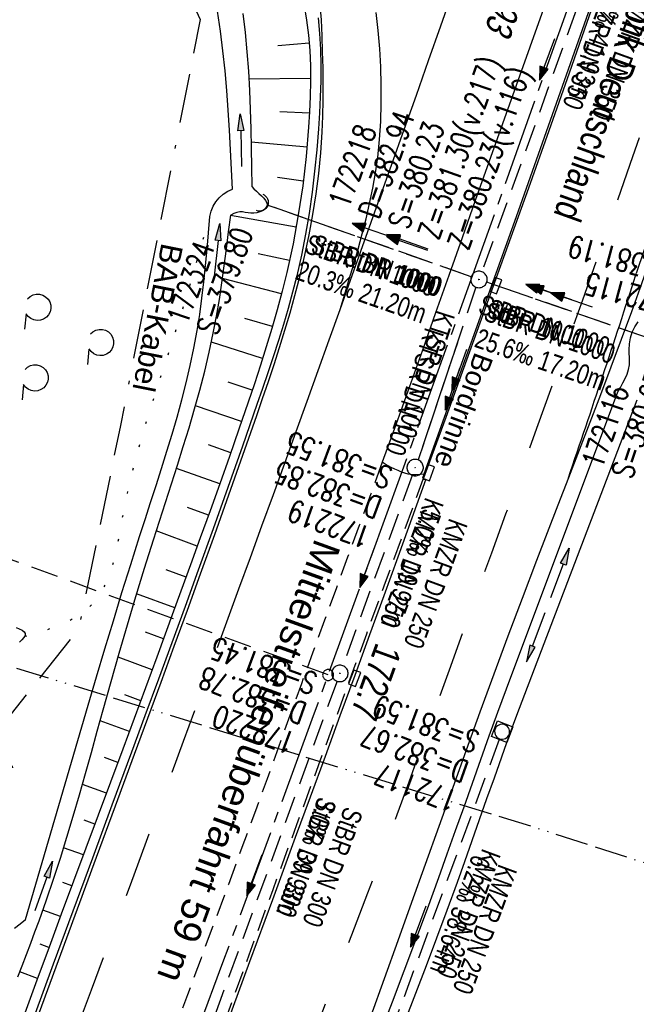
# Model space of a CAD drawing. Extents: x 508935 to 509681, y 453001 to 454023.
# Tile 22 of 36: x 509332 to 509388, y 453497 to 453587. Entities that reach past the tile are written whole.
import ezdxf

# ---------------------------------------------------------------- set-up
doc = ezdxf.new("R2010")
doc.units = 0
doc.header["$LTSCALE"] = 10
doc.header["$MEASUREMENT"] = 0
for name, pattern in [('ACAD_ISO13W100', [36, 12, -3, 12, -3, 0, -3, 0, -3]), ('ACAD_ISO16W100', [73, 15, -6.5, 15, -6.5, 15, -7, 1, -7]), ('ACHSE', [5.5, 4, -0.5, 0.5, -0.5]), ('AUSGEZOGEN', [0]), ('LT00', [0]), ('LT02', [0.4, 0.2, -0.2]), ('LT03', [0.5, 0.3, -0.2]), ('LT07', [0.22, 0.02, -0.2]), ('LT11', [0.3, 0.2, -0.1]), ('LT12', [0.4, 0.3, -0.1]), ('LT17', [0.15, 0.1, -0.05]), ('STRICHLINIE2', [0.375, 0.25, -0.125])]:
    doc.linetypes.add(name, pattern=pattern)
doc.layers.get('0').update_dxf_attribs({"linetype": 'LT00'})
for name, color, linetype in [('--EK_FBR', 1, 'LT00'), ('--EK_Halt-Pfeil', 4, 'LT00'), ('--EK_Haltung', 7, 'STRICHLINIE2'), ('--EK_Haltung-Text', 140, 'LT00'), ('--EK_Schacht-Text', 5, 'LT00'), ('--EK_ST-93-1', 30, 'LT17'), ('--EL_Halt-Pfeil', 4, 'LT00'), ('--EL_Haltung', 182, 'STRICHLINIE2'), ('--EL_Haltung-Text', 182, 'LT00'), ('-AX-093', 35, 'ACHSE'), ('-ST-93-1', 250, 'LT00'), ('BAB-KABEL', 220, 'ACAD_ISO16W100'), ('BAB-KABEL_TEXT', 221, 'Continuous'), ('BRD', 255, 'Continuous'), ('DFK_BES-WEGE', 255, 'LT00'), ('DL', 182, 'LT12'), ('DL_PFEIL', 201, 'LT00'), ('DL_TEXT', 182, 'LT00'), ('GASLTG', 250, 'ACAD_ISO13W100'), ('GEHOELZ_SYMB', 252, 'Continuous'), ('MITTELSTREIFEN-Ü_LINIE', 250, 'LT11'), ('MITTELSTREIFEN-Ü_TEXT', 11, 'LT03'), ('PFEIL', 140, 'AUSGEZOGEN'), ('RINNE_TEXT', 11, 'Continuous'), ('V118_AFBR_BAB', 250, 'LT00'), ('V118_BOESCH', 250, 'LT00'), ('V118_BOSCHUNG', 250, 'LT00'), ('V118_GEHOELZ', 250, 'LT07'), ('V118_GRABEN', 250, 'LT00'), ('V118_H_BORD', 8, 'LT00'), ('V118_KA_MULD', 182, 'LT00'), ('V118_KA_PRUF', 182, 'LT00'), ('V118_LD_MARK', 250, 'LT00'), ('V118_LG_MARK', 250, 'LT02'), ('V118_PARK_MS', 1, 'LT00'), ('V118_SINKK', 182, 'LT00'), ('V118_UK_DURCH', 182, 'LT00')]:
    doc.layers.add(name, color=color, linetype=linetype)
doc.styles.add('Arial', font='ARIAL.TTF')
doc.styles.add('Beschrift', font='ARIAL.TTF')
doc.styles.add('Haltungsbeschriftung', font='ARIAL.TTF', dxfattribs={"width": 0.75})
doc.styles.add('schachtbeschriftung', font='romans.shx', dxfattribs={"width": 0.75, "height": 2})
doc.styles.get("Standard").update_dxf_attribs({"font": 'ARIAL.TTF'})

# ---------------------------------------------------------------- blocks, each defined once
blk = doc.blocks.new('Pfreil3')
at = {"layer": 'PFEIL'}
blk.add_hatch(color=256, dxfattribs=at).paths.add_polyline_path([(-1.549, 0.273), (-1.549, -0.273), (0, 0)])
for p, q in [((-1.549, 0), (-4.831, 0)), ((-1.549, -0.273), (-1.549, 0.273)), ((-1.549, 0.273), (0, 0)), ((0, 0), (-1.549, -0.273))]:
    blk.add_line(p, q, dxfattribs=at)
blk = doc.blocks.new('GEHOELZ_SYMB')
at = {"layer": 'GEHOELZ_SYMB'}
blk.add_line((0, 0), (1.4, 0), dxfattribs=at)
blk.add_lwpolyline([(-1.388, 0.017), (-1.612, 0.221), (-1.778, 0.474), (-1.876, 0.761), (-1.898, 1.063), (-1.844, 1.361), (-1.718, 1.636), (-1.526, 1.87), (-1.282, 2.05), (-1, 2.162), (-0.7, 2.2), (-0.4, 2.162), (-0.118, 2.05), (0.126, 1.87), (0.318, 1.636), (0.444, 1.361), (0.498, 1.063), (0.476, 0.761), (0.378, 0.474), (0.212, 0.221), (-0.012, 0.017)], dxfattribs=at)
blk = doc.blocks.new('SYMB0652')
at = {"color": 0, "linetype": 'ByBlock'}
blk.add_lwpolyline([(-0.15, -0.075), (0.15, -0.075), (0.15, 0.075), (-0.15, 0.075), (-0.15, -0.075)], dxfattribs=at)
blk = doc.blocks.new('SYMB0003')
at = {"color": 0, "linetype": 'ByBlock'}
for p, q in [((-0.015712, 0), (0.010166, 0.012015)), ((0, -0.021257), (-0.015712, 0)), ((0.010166, 0.012015), (0, -0.021257))]:
    blk.add_line(p, q, dxfattribs=at)
for points in [[(-0.031395, 0.499013), (-0.093691, 0.491144), (-0.154509, 0.475528), (-0.21289, 0.452414), (-0.267913, 0.422164), (-0.318712, 0.385257), (-0.364484, 0.342274), (-0.404509, 0.293893), (-0.438154, 0.240877), (-0.464888, 0.184062), (-0.484292, 0.124345), (-0.496058, 0.062667), (-0.5, 0)], [(-0.5, 0), (-0.496058, -0.062667), (-0.484292, -0.124345), (-0.464888, -0.184062), (-0.438154, -0.240877), (-0.404509, -0.293893), (-0.364485, -0.342274), (-0.318712, -0.385257), (-0.267914, -0.422164), (-0.21289, -0.452414), (-0.154509, -0.475529), (-0.093691, -0.491144), (-0.031395, -0.499014), (0.031395, -0.499014)], [(0.5, 0), (0.496057, 0.062667), (0.484292, 0.124345), (0.464888, 0.184062), (0.438153, 0.240877), (0.404509, 0.293893), (0.364484, 0.342274), (0.318712, 0.385257), (0.267913, 0.422164), (0.21289, 0.452414), (0.154509, 0.475528), (0.093691, 0.491144), (0.031395, 0.499013), (-0.031395, 0.499013)], [(0.031395, -0.499014), (0.093691, -0.491144), (0.154509, -0.475529), (0.21289, -0.452414), (0.267914, -0.422164), (0.318712, -0.385257), (0.364485, -0.342274), (0.404509, -0.293893), (0.438154, -0.240877), (0.464889, -0.184062), (0.484292, -0.124345), (0.496058, -0.062667), (0.5, 0)]]:
    blk.add_lwpolyline(points, dxfattribs=at)
blk = doc.blocks.new('SYMB1107')
at = {"color": 0, "linetype": 'ByBlock'}
for points in [[(-0.2, 0), (-0.196157, 0.039018), (-0.184776, 0.076537), (-0.166294, 0.111114), (-0.141421, 0.141421), (-0.111114, 0.166294), (-0.076537, 0.184776), (-0.039018, 0.196157), (0, 0.2)], [(0, 0.2), (0.039018, 0.196157), (0.076537, 0.184776), (0.111114, 0.166294), (0.141421, 0.141421), (0.166294, 0.111114), (0.184776, 0.076537), (0.196157, 0.039018), (0.2, 0)]]:
    blk.add_lwpolyline(points, dxfattribs=at)
blk = doc.blocks.new('SYMB1210')
at = {"color": 0, "linetype": 'ByBlock'}
blk.add_line((0.018815, -0.179014), (0.055623, -0.17119), dxfattribs=at)
for points in [[(-0.2, -0.2), (-0.2, 0.2), (0.2, 0.2), (0.2, -0.2), (-0.2, -0.2)], [(0.018815, 0.179014), (-0.018815, 0.179014), (-0.055623, 0.17119), (-0.09, 0.155885), (-0.120444, 0.133766), (-0.145623, 0.105801), (-0.164438, 0.073213), (-0.176067, 0.037424), (-0.18, 0)], [(-0.18, 0), (-0.176067, -0.037424), (-0.164438, -0.073213), (-0.145623, -0.105801), (-0.120444, -0.133766), (-0.09, -0.155885), (-0.055623, -0.17119), (-0.018815, -0.179014), (0.018815, -0.179014)], [(0.18, 0), (0.176067, 0.037424), (0.164438, 0.073213), (0.145623, 0.105801), (0.120444, 0.133766), (0.09, 0.155885), (0.055623, 0.17119), (0.018815, 0.179014)], [(0.055623, -0.17119), (0.09, -0.155885), (0.120444, -0.133766), (0.145623, -0.105801), (0.164438, -0.073213), (0.176067, -0.037424), (0.18, 0)]]:
    blk.add_lwpolyline(points, dxfattribs=at)
blk = doc.blocks.new('SYMB0070')
at = {"color": 0, "linetype": 'ByBlock'}
for p, q in [((-0.5, 0), (0.2, 0)), ((0.5, 0), (0.2, 0.1)), ((0.2, 0.1), (0.2, 0)), ((0.468, 0), (0.21, 0.086)), ((0.21, 0.086), (0.21, -0.086)), ((0.21, -0.086), (0.468, 0)), ((0.22, -0.072), (0.437, 0)), ((0.23, -0.058), (0.405, 0)), ((0.24, -0.045), (0.374, 0)), ((0.342, 0), (0.25, 0.031)), ((0.25, 0.031), (0.25, -0.031)), ((0.25, -0.031), (0.342, 0)), ((0.26, -0.017), (0.31, 0)), ((0.27, -0.003), (0.279, 0))]:
    blk.add_line(p, q, dxfattribs=at)
for points in [[(0.2, 0), (0.2, -0.1), (0.5, 0)], [(0.437, 0), (0.22, 0.072), (0.22, -0.072)], [(0.405, 0), (0.23, 0.058), (0.23, -0.058)], [(0.374, 0), (0.24, 0.045), (0.24, -0.045)], [(0.31, 0), (0.26, 0.017), (0.26, -0.017)], [(0.279, 0), (0.27, 0.003), (0.27, -0.003)]]:
    blk.add_lwpolyline(points, dxfattribs=at)
blk = doc.blocks.new('SYMB2')
at = {"color": 0, "linetype": 'ByBlock', "flags": 128}
for points in [[(-0.031395, 0.499013), (-0.093691, 0.491144), (-0.154509, 0.475528), (-0.21289, 0.452414), (-0.267913, 0.422164), (-0.318712, 0.385257), (-0.364484, 0.342274), (-0.404509, 0.293893), (-0.438154, 0.240877), (-0.464888, 0.184062), (-0.484292, 0.124345), (-0.496058, 0.062667), (-0.5, 0)], [(-0.5, 0), (-0.496058, -0.062667), (-0.484292, -0.124345), (-0.464888, -0.184062), (-0.438154, -0.240877), (-0.404509, -0.293893), (-0.364485, -0.342274), (-0.318712, -0.385257), (-0.267914, -0.422164), (-0.21289, -0.452414), (-0.154509, -0.475529), (-0.093691, -0.491144), (-0.031395, -0.499014), (0.031395, -0.499014)], [(0.5, 0), (0.496057, 0.062667), (0.484292, 0.124345), (0.464888, 0.184062), (0.438153, 0.240877), (0.404509, 0.293893), (0.364484, 0.342274), (0.318712, 0.385257), (0.267913, 0.422164), (0.21289, 0.452414), (0.154509, 0.475528), (0.093691, 0.491144), (0.031395, 0.499013), (-0.031395, 0.499013)], [(0.031395, -0.499014), (0.093691, -0.491144), (0.154509, -0.475529), (0.21289, -0.452414), (0.267914, -0.422164), (0.318712, -0.385257), (0.364485, -0.342274), (0.404509, -0.293893), (0.438154, -0.240877), (0.464889, -0.184062), (0.484292, -0.124345), (0.496058, -0.062667), (0.5, 0)]]:
    blk.add_lwpolyline(points, dxfattribs=at)

msp = doc.modelspace()

# ---------------------------------------------------------------- linework, layer by layer
at = {"layer": '--EK_FBR', "color": 2}
msp.add_line((509368.83, 453545.31), (509369.056, 453545.287), dxfattribs=at)
for points in [[(509412.158, 453668.8), (509409.609, 453661.324), (509407.053, 453653.851), (509404.488, 453646.38), (509401.915, 453638.913), (509399.251, 453631.214), (509396.578, 453623.518), (509393.897, 453615.825), (509391.208, 453608.135), (509388.513, 453600.446), (509385.812, 453592.76), (509383.969, 453587.523), (509382.122, 453582.287), (509380.27, 453577.052), (509378.412, 453571.82), (509376.546, 453566.591), (509374.671, 453561.365), (509372.786, 453556.143), (509370.889, 453550.925), (509368.978, 453545.712), (509368.83, 453545.31)], [(509379.805, 453588.153), (509378.56, 453584.659), (509377.312, 453581.165), (509376.064, 453577.671), (509374.818, 453574.176), (509373.575, 453570.681), (509372.368, 453567.275), (509371.164, 453563.867), (509369.959, 453560.46), (509368.753, 453557.053), (509367.542, 453553.648), (509366.325, 453550.246), (509365.099, 453546.846)], [(509382.065, 453545.429), (509381.088, 453542.915), (509380.114, 453540.4), (509379.147, 453537.883), (509377.837, 453534.432), (509376.543, 453530.976), (509375.262, 453527.517), (509373.993, 453524.053), (509372.734, 453520.588), (509371.482, 453517.119), (509370.236, 453513.65), (509368.993, 453510.18), (509367.751, 453506.709), (509366.509, 453503.239), (509365.263, 453499.77), (509364.013, 453496.303)]]:
    msp.add_lwpolyline(points, dxfattribs=at)
at = {"layer": '--EK_FBR'}
for points in [[(509359.259, 453587.339), (509359.385, 453585.904), (509359.461, 453584.464), (509359.492, 453583.021), (509359.484, 453581.576), (509359.443, 453580.129), (509359.372, 453578.683), (509359.278, 453577.237), (509359.121, 453575.3), (509358.927, 453573.367), (509358.693, 453571.44), (509358.417, 453569.521), (509358.095, 453567.612), (509357.723, 453565.712), (509357.299, 453563.825), (509356.925, 453562.338), (509356.519, 453560.859), (509356.087, 453559.386), (509355.633, 453557.92), (509355.16, 453556.458), (509354.674, 453555), (509354.177, 453553.545), (509353.674, 453552.092), (509352.354, 453548.313), (509351.022, 453544.541), (509349.679, 453540.775), (509348.324, 453537.014), (509347.117, 453533.693), (509345.904, 453530.374), (509344.685, 453527.057), (509343.463, 453523.74), (509342.239, 453520.424), (509340.456, 453515.59), (509338.673, 453510.757), (509336.889, 453505.924), (509335.105, 453501.091), (509333.318, 453496.259)], [(509395.88, 453587.453), (509395.497, 453585.956), (509395.119, 453584.459), (509394.741, 453582.961), (509394.361, 453581.465), (509393.974, 453579.97), (509393.577, 453578.478), (509392.853, 453575.886), (509392.091, 453573.306), (509391.293, 453570.737), (509390.463, 453568.178), (509389.603, 453565.628), (509388.718, 453563.086), (509387.81, 453560.55), (509386.882, 453558.021), (509385.938, 453555.497), (509384.981, 453552.976), (509384.014, 453550.459), (509383.041, 453547.944), (509382.065, 453545.429)], [(509368.875, 453545.765), (509368.516, 453545.725), (509368.158, 453545.7), (509367.806, 453545.703), (509367.46, 453545.749), (509367.155, 453545.834), (509366.855, 453545.949), (509366.558, 453546.076), (509366.235, 453546.215), (509365.918, 453546.363), (509365.64, 453546.513), (509365.368, 453546.677), (509365.099, 453546.846)], [(509369.056, 453545.287), (509367.78, 453541.744), (509366.503, 453538.201), (509365.223, 453534.66), (509363.938, 453531.12), (509362.589, 453527.42), (509361.235, 453523.723), (509359.877, 453520.026), (509358.518, 453516.33), (509357.159, 453512.634), (509355.081, 453506.976), (509353.006, 453501.317), (509350.933, 453495.657), (509348.86, 453489.997), (509348.623, 453490.086)]]:
    msp.add_lwpolyline(points, dxfattribs=at)
at = {"layer": '--EK_Haltung'}
for p, q in [((509387.915, 453602.221), (509374.165, 453564.2)), ((509373.202, 453563.743), (509354.616, 453570.273)), ((509389.457, 453558.119), (509374.619, 453563.25)), ((509367.833, 453545.644), (509361.491, 453528.299)), ((509360.975, 453526.889), (509347.76, 453490.807)), ((509375.761, 453521.578), (509362.866, 453486.747))]:
    msp.add_line(p, q, dxfattribs=at)
at = {"layer": '--EK_Haltung', "color": 81}
msp.add_line((509371.938, 453557.722), (509368.363, 453547.048), dxfattribs=at)
at = {"layer": '--EK_ST-93-1', "ltscale": 2.5}
msp.add_line((509360.161, 453527.455), (509322.559, 453541.112), dxfattribs=at)
at = {"layer": '--EL_Haltung'}
for p, q in [((509387.915, 453602.221), (509374.165, 453564.2)), ((509373.202, 453563.743), (509354.616, 453570.273)), ((509389.457, 453558.119), (509374.619, 453563.25)), ((509373.638, 453562.796), (509368.363, 453547.048)), ((509367.833, 453545.644), (509361.491, 453528.299)), ((509360.975, 453526.889), (509347.76, 453490.807)), ((509375.761, 453521.578), (509362.866, 453486.747))]:
    msp.add_line(p, q, dxfattribs=at)
at = {"layer": '-AX-093', "ltscale": 0.2}
msp.add_lwpolyline([(509421.108, 453701.84), (509413.569, 453679.444), (509405.955, 453657.074), (509398.265, 453634.73), (509390.5, 453612.412), (509382.659, 453590.12), (509374.743, 453567.855), (509366.751, 453545.617), (509358.684, 453523.406), (509350.542, 453501.222), (509342.325, 453479.067), (509334.033, 453456.939), (509325.666, 453434.839), (509317.225, 453412.768), (509308.708, 453390.725)], dxfattribs=at)
at = {"layer": 'BAB-KABEL', "ltscale": 0.03, "flags": 128}
msp.add_lwpolyline([(509470.498, 453944.783), (509458.213, 453903.635), (509438.346, 453830.974), (509425.006, 453786.032), (509416.388, 453764.895), (509399.934, 453736.191), (509391.242, 453726.852), (509356.85, 453688.506), (509364.571, 453673.951), (509363.843, 453665.801), (509354.502, 453630.094), (509353.324, 453624.95), (509351.14, 453623.785), (509343.564, 453618.4), (509335.99, 453613.306), (509348.501, 453587.189), (509341.218, 453550.179), (509337.425, 453531.646), (509314.683, 453503.08), (509303.742, 453489.799), (509300.964, 453447.524), (509302.847, 453431.611), (509291.049, 453400.172), (509282.588, 453378.578), (509275.729, 453361.066), (509266.257, 453337.014), (509263.488, 453328.718), (509250.644, 453294.879), (509245.885, 453283.23), (509235.169, 453259.782), (509212.847, 453210.093), (509199.317, 453179.062), (509194.545, 453166.613), (509176.335, 453125.194), (509165.056, 453100.23), (509153.731, 453075.477)], dxfattribs=at)
at = {"layer": 'DL'}
for p, q in [((509373.202, 453563.743), (509354.616, 453570.273)), ((509389.457, 453558.119), (509374.619, 453563.25))]:
    msp.add_line(p, q, dxfattribs=at)
at = {"layer": 'GASLTG', "ltscale": 0.025, "flags": 128}
msp.add_lwpolyline([(509542.616, 453508.028), (509519.966, 453505.643), (509493.147, 453503.112), (509473.47, 453506.468), (509399.973, 453506.785), (509379.711, 453513.327), (509331.756, 453528.064), (509262.216, 453532.122)], dxfattribs=at)
at = {"layer": 'MITTELSTREIFEN-Ü_LINIE', "flags": 128}
for points in [[(509365.099, 453546.846), (509365.099, 453546.846), (509364.05, 453543.962), (509362.996, 453541.08), (509361.939, 453538.199), (509360.883, 453535.318), (509359.829, 453532.436), (509358.777, 453529.545), (509357.729, 453526.653), (509356.683, 453523.761), (509355.636, 453520.868), (509354.588, 453517.976), (509353.535, 453515.086), (509352.304, 453511.726), (509351.066, 453508.367), (509349.823, 453505.011), (509348.576, 453501.656), (509347.327, 453498.302), (509346.077, 453494.949), (509344.828, 453491.595)], [(509348.623, 453490.086), (509350.793, 453496.021), (509352.963, 453501.955), (509355.134, 453507.89), (509357.308, 453513.823), (509358.901, 453518.167), (509360.494, 453522.51), (509362.087, 453526.854), (509363.678, 453531.198), (509365.397, 453535.901), (509367.114, 453540.605), (509368.83, 453545.31), (509368.978, 453545.712)]]:
    msp.add_lwpolyline(points, dxfattribs=at)
at = {"layer": 'V118_AFBR_BAB', "color": 0}
for points in [[(509412.158, 453668.8), (509409.609, 453661.324), (509407.053, 453653.851), (509404.488, 453646.38), (509401.915, 453638.913), (509399.251, 453631.214), (509396.578, 453623.518), (509393.897, 453615.825), (509391.208, 453608.135), (509388.513, 453600.446), (509385.812, 453592.76), (509383.969, 453587.523), (509382.122, 453582.287), (509380.27, 453577.052), (509378.412, 453571.82), (509376.546, 453566.591), (509374.671, 453561.365), (509372.786, 453556.143), (509370.889, 453550.925), (509368.978, 453545.712)], [(509379.805, 453588.153), (509378.56, 453584.659), (509377.312, 453581.165), (509376.064, 453577.671), (509374.818, 453574.176), (509373.575, 453570.681), (509372.368, 453567.275), (509371.164, 453563.867), (509369.959, 453560.46), (509368.753, 453557.053), (509367.542, 453553.648), (509366.325, 453550.246), (509365.099, 453546.846)], [(509382.065, 453545.429), (509381.088, 453542.915), (509380.114, 453540.4), (509379.147, 453537.883), (509377.837, 453534.432), (509376.543, 453530.976), (509375.262, 453527.517), (509373.993, 453524.053), (509372.734, 453520.588), (509371.482, 453517.119), (509370.236, 453513.65), (509368.993, 453510.18), (509367.751, 453506.709), (509366.509, 453503.239), (509365.263, 453499.77), (509364.013, 453496.303)]]:
    msp.add_lwpolyline(points, dxfattribs=at)
at = {"layer": 'V118_AFBR_BAB'}
for points in [[(509359.259, 453587.339), (509359.385, 453585.904), (509359.461, 453584.464), (509359.492, 453583.021), (509359.484, 453581.576), (509359.443, 453580.129), (509359.372, 453578.683), (509359.278, 453577.237), (509359.121, 453575.3), (509358.927, 453573.367), (509358.693, 453571.44), (509358.417, 453569.521), (509358.095, 453567.612), (509357.723, 453565.712), (509357.299, 453563.825), (509356.925, 453562.338), (509356.519, 453560.859), (509356.087, 453559.386), (509355.633, 453557.92), (509355.16, 453556.458), (509354.674, 453555), (509354.177, 453553.545), (509353.674, 453552.092), (509352.354, 453548.313), (509351.022, 453544.541), (509349.679, 453540.775), (509348.324, 453537.014), (509347.117, 453533.693), (509345.904, 453530.374), (509344.685, 453527.057), (509343.463, 453523.74), (509342.239, 453520.424), (509340.456, 453515.59), (509338.673, 453510.757), (509336.889, 453505.924), (509335.105, 453501.091), (509333.318, 453496.259)], [(509395.88, 453587.453), (509395.497, 453585.956), (509395.119, 453584.459), (509394.741, 453582.961), (509394.361, 453581.465), (509393.974, 453579.97), (509393.577, 453578.478), (509392.853, 453575.886), (509392.091, 453573.306), (509391.293, 453570.737), (509390.463, 453568.178), (509389.603, 453565.628), (509388.718, 453563.086), (509387.81, 453560.55), (509386.882, 453558.021), (509385.938, 453555.497), (509384.981, 453552.976), (509384.014, 453550.459), (509383.041, 453547.944), (509382.065, 453545.429)]]:
    msp.add_lwpolyline(points, dxfattribs=at)
at = {"layer": 'V118_BOESCH'}
msp.add_lwpolyline([(509357.973, 453588.476), (509358.196, 453587.137), (509358.365, 453585.755), (509358.477, 453584.365), (509358.538, 453582.969), (509358.553, 453581.569), (509358.529, 453580.168), (509358.47, 453578.766), (509358.384, 453577.365), (509358.154, 453574.69), (509357.84, 453572.027), (509357.441, 453569.38), (509356.958, 453566.75), (509356.388, 453564.138), (509355.967, 453562.431), (509355.512, 453560.731), (509355.027, 453559.039), (509354.518, 453557.353), (509353.988, 453555.674), (509353.441, 453553.999), (509352.882, 453552.328), (509352.032, 453549.841), (509351.166, 453547.361), (509350.288, 453544.885), (509349.401, 453542.414), (509348.506, 453539.945), (509347.608, 453537.478), (509346.076, 453533.28), (509344.539, 453529.082), (509342.996, 453524.887), (509341.445, 453520.695), (509340.326, 453517.688), (509339.204, 453514.683), (509338.08, 453511.678), (509336.957, 453508.673), (509335.836, 453505.667), (509334.719, 453502.659), (509333.609, 453499.65), (509332.507, 453496.637)], dxfattribs=at)
at = {"layer": 'V118_BOSCHUNG'}
for p, q in [((509358.43, 453585.02), (509355.583, 453584.777)), ((509358.553, 453581.814), (509352.934, 453581.76)), ((509358.465, 453578.659), (509355.763, 453578.786)), ((509358.236, 453575.543), (509353.136, 453576.023)), ((509357.895, 453572.453), (509355.536, 453572.779)), ((509357.245, 453568.262), (509351.271, 453569.339)), ((509356.633, 453565.214), (509353.776, 453565.837)), ((509355.905, 453562.194), (509350.533, 453563.576)), ((509355.081, 453559.223), (509352.579, 453559.948)), ((509354.186, 453556.296), (509349.517, 453557.769)), ((509353.247, 453553.415), (509351.043, 453554.14)), ((509352.275, 453550.547), (509348.065, 453551.99)), ((509351.287, 453547.704), (509349.252, 453548.411)), ((509350.278, 453544.858), (509346.325, 453546.272)), ((509349.261, 453542.026), (509347.333, 453542.725)), ((509348.234, 453539.198), (509344.485, 453540.576)), ((509347.207, 453536.379), (509345.395, 453537.045)), ((509346.179, 453533.561), (509342.704, 453534.838)), ((509345.148, 453530.743), (509343.498, 453531.35)), ((509344.115, 453527.927), (509341.011, 453529.068)), ((509343.079, 453525.111), (509341.633, 453525.643)), ((509342.039, 453522.297), (509339.376, 453523.276)), ((509340.995, 453519.485), (509339.782, 453519.931)), ((509339.947, 453516.674), (509337.753, 453517.48)), ((509338.897, 453513.864), (509337.907, 453514.228)), ((509337.846, 453511.054), (509336.047, 453511.715)), ((509336.796, 453508.243), (509335.964, 453508.549)), ((509335.748, 453505.432), (509334.158, 453506.017)), ((509334.705, 453502.62), (509333.912, 453502.911)), ((509333.666, 453499.805), (509332.056, 453500.397))]:
    msp.add_line(p, q, dxfattribs=at)
at = {"layer": 'V118_GEHOELZ', "flags": 128}
msp.add_lwpolyline([(509310.944, 453476.146), (509311.779, 453476.335), (509312.609, 453476.53), (509313.429, 453476.738), (509314.233, 453476.966), (509315.016, 453477.221), (509315.773, 453477.507), (509316.498, 453477.833), (509317.188, 453478.205), (509317.835, 453478.629), (509318.53, 453479.193), (509319.167, 453479.827), (509319.751, 453480.525), (509320.289, 453481.28), (509320.786, 453482.082), (509321.247, 453482.925), (509321.678, 453483.801), (509322.085, 453484.702), (509322.472, 453485.62), (509322.845, 453486.547), (509323.21, 453487.477), (509323.572, 453488.4), (509324.04, 453489.571), (509324.51, 453490.723), (509324.976, 453491.86), (509325.438, 453492.987), (509325.89, 453494.107), (509326.329, 453495.225), (509326.753, 453496.345), (509327.157, 453497.47), (509327.539, 453498.605), (509327.894, 453499.753), (509328.231, 453500.955), (509328.539, 453502.172), (509328.819, 453503.399), (509329.075, 453504.633), (509329.308, 453505.869), (509329.521, 453507.104), (509329.716, 453508.333), (509329.871, 453509.381), (509330.021, 453510.425), (509330.171, 453511.469), (509330.328, 453512.516), (509330.498, 453513.571), (509330.687, 453514.636), (509330.902, 453515.715), (509331.147, 453516.812), (509331.247, 453517.23), (509331.34, 453517.647), (509331.412, 453518.06), (509331.452, 453518.464), (509331.446, 453518.856), (509331.382, 453519.232), (509331.237, 453519.619), (509331.025, 453519.986), (509330.761, 453520.34), (509330.462, 453520.684), (509330.144, 453521.024), (509329.824, 453521.363), (509329.394, 453521.841), (509328.984, 453522.322), (509328.584, 453522.799), (509328.187, 453523.266), (509327.786, 453523.717), (509327.372, 453524.145), (509326.938, 453524.543), (509326.231, 453525.083), (509325.467, 453525.547), (509324.652, 453525.942), (509323.793, 453526.273), (509322.897, 453526.546), (509321.969, 453526.768), (509321.016, 453526.943), (509320.046, 453527.079), (509319.063, 453527.18), (509318.075, 453527.253), (509317.088, 453527.304), (509315.498, 453527.35), (509313.927, 453527.358), (509312.373, 453527.335), (509310.833, 453527.287), (509309.308, 453527.219), (509307.793, 453527.137), (509306.289, 453527.048), (509304.794, 453526.958), (509303.305, 453526.872), (509301.822, 453526.797), (509300.341, 453526.738), (509298.863, 453526.702), (509297.385, 453526.696), (509295.905, 453526.723), (509294.422, 453526.792), (509293.107, 453526.89), (509291.789, 453527.019), (509290.468, 453527.172), (509289.144, 453527.345), (509287.818, 453527.53), (509286.49, 453527.723), (509285.16, 453527.917), (509283.829, 453528.106), (509282.497, 453528.285), (509281.165, 453528.447), (509279.832, 453528.587), (509278.5, 453528.699), (509277.168, 453528.776), (509275.447, 453528.819), (509273.727, 453528.8), (509272.009, 453528.725), (509270.292, 453528.598), (509268.576, 453528.424), (509266.861, 453528.209), (509265.147, 453527.958), (509263.434, 453527.676), (509261.722, 453527.369), (509260.01, 453527.04), (509258.298, 453526.697), (509256.587, 453526.343), (509254.875, 453525.983), (509252.564, 453526.6), (509255.664, 453538.957), (509257.76, 453546.977), (509259.161, 453551.981), (509260.286, 453555.62), (509262.603, 453554.113), (509266.192, 453551.761), (509266.361, 453543.474), (509266.386, 453542.706), (509266.43, 453541.904), (509266.498, 453541.079), (509266.592, 453540.24), (509266.715, 453539.4), (509266.871, 453538.568), (509267.062, 453537.757), (509267.292, 453536.976), (509267.564, 453536.238), (509267.88, 453535.552), (509268.245, 453534.93), (509268.66, 453534.383), (509269.129, 453533.921), (509269.656, 453533.556), (509270.207, 453533.307), (509270.806, 453533.143), (509271.448, 453533.052), (509272.126, 453533.026), (509272.835, 453533.051), (509273.569, 453533.118), (509274.323, 453533.215), (509275.089, 453533.331), (509275.864, 453533.456), (509276.641, 453533.579), (509277.414, 453533.688), (509278.636, 453533.817), (509279.837, 453533.89), (509281.018, 453533.913), (509282.18, 453533.895), (509283.327, 453533.84), (509284.459, 453533.756), (509285.58, 453533.65), (509286.691, 453533.529), (509287.795, 453533.399), (509288.893, 453533.266), (509289.988, 453533.139), (509291.082, 453533.022), (509292.176, 453532.924), (509293.273, 453532.85), (509294.376, 453532.809), (509295.603, 453532.805), (509296.838, 453532.841), (509298.08, 453532.911), (509299.328, 453533.01), (509300.582, 453533.129), (509301.839, 453533.263), (509303.1, 453533.406), (509304.364, 453533.551), (509305.629, 453533.692), (509306.894, 453533.822), (509308.16, 453533.936), (509309.424, 453534.025), (509310.686, 453534.085), (509311.946, 453534.109), (509313.202, 453534.091), (509314.453, 453534.023), (509315.698, 453533.9), (509316.937, 453533.715), (509318.169, 453533.462), (509319.043, 453533.239), (509319.913, 453532.985), (509320.78, 453532.71), (509321.645, 453532.423), (509322.509, 453532.13), (509323.371, 453531.84), (509324.233, 453531.563), (509325.095, 453531.305), (509325.957, 453531.075), (509326.822, 453530.881), (509327.688, 453530.733), (509328.557, 453530.637), (509329.429, 453530.602), (509330.33, 453530.637), (509331.233, 453530.738), (509332.137, 453530.9), (509333.04, 453531.117), (509333.94, 453531.382), (509334.835, 453531.689), (509335.485, 453531.938), (509336.122, 453532.211), (509336.738, 453532.512), (509337.324, 453532.845), (509337.871, 453533.217), (509338.37, 453533.63), (509338.874, 453534.157), (509339.31, 453534.74), (509339.686, 453535.371), (509340.009, 453536.046), (509340.286, 453536.758), (509340.524, 453537.501), (509340.729, 453538.27), (509340.909, 453539.058), (509341.071, 453539.86), (509341.22, 453540.669), (509341.366, 453541.48), (509341.514, 453542.287), (509341.816, 453543.79), (509342.149, 453545.26), (509342.508, 453546.702), (509342.89, 453548.119), (509343.292, 453549.516), (509343.709, 453550.896), (509344.139, 453552.263), (509344.578, 453553.621), (509345.022, 453554.975), (509345.467, 453556.327), (509345.912, 453557.682), (509346.35, 453559.045), (509346.875, 453560.72), (509347.389, 453562.409), (509347.894, 453564.108), (509348.393, 453565.816), (509348.888, 453567.529), (509349.38, 453569.244)], dxfattribs=at)
at = {"layer": 'V118_GRABEN'}
for points in [[(509351.447, 453571.735), (509351.361, 453573.527), (509351.27, 453575.32), (509351.169, 453577.114), (509351.054, 453578.91), (509350.919, 453580.709), (509350.759, 453582.511), (509350.57, 453584.317), (509350.346, 453586.128), (509350.083, 453587.944)], [(509352.386, 453587.747), (509352.595, 453585.991), (509352.761, 453584.236), (509352.89, 453582.482), (509352.988, 453580.728), (509353.06, 453578.974), (509353.111, 453577.221), (509353.146, 453575.468), (509353.17, 453573.715), (509353.189, 453571.963)], [(509353.189, 453571.963), (509353.399, 453571.759), (509353.618, 453571.548), (509353.856, 453571.323), (509354.073, 453571.119), (509354.283, 453570.905), (509354.458, 453570.687), (509354.572, 453570.469), (509354.596, 453570.257), (509354.525, 453570.075), (509354.377, 453569.908), (509354.172, 453569.763), (509353.926, 453569.646), (509353.661, 453569.564), (509353.393, 453569.523), (509353.116, 453569.526), (509352.855, 453569.563), (509352.605, 453569.611), (509352.362, 453569.649), (509352.122, 453569.655), (509351.841, 453569.6), (509351.558, 453569.496), (509351.275, 453569.367)], [(509349.38, 453569.244), (509349.495, 453569.715), (509349.68, 453570.162), (509349.929, 453570.577), (509350.238, 453570.95), (509350.6, 453571.272), (509351.006, 453571.536), (509351.447, 453571.735)], [(509331.564, 453504.395), (509332.072, 453504.771), (509332.574, 453505.158), (509338.27, 453524.709), (509339.036, 453527.273), (509339.806, 453529.837), (509340.581, 453532.4), (509341.366, 453534.962), (509342.163, 453537.523), (509342.976, 453540.082), (509343.476, 453541.631), (509343.979, 453543.18), (509344.48, 453544.73), (509344.975, 453546.282), (509345.46, 453547.836), (509345.931, 453549.392), (509346.383, 453550.953), (509346.812, 453552.518), (509347.215, 453554.089), (509347.586, 453555.665), (509347.921, 453557.249), (509348.217, 453558.84), (509348.453, 453560.313), (509348.656, 453561.792), (509348.833, 453563.277), (509348.988, 453564.765), (509349.128, 453566.256), (509349.256, 453567.75), (509349.38, 453569.244)], [(509331.886, 453499.937), (509332.269, 453500.962), (509332.657, 453501.986), (509333.046, 453503.009), (509333.432, 453504.033), (509333.813, 453505.059), (509334.486, 453506.949), (509335.13, 453508.85), (509335.748, 453510.76), (509336.343, 453512.677), (509336.919, 453514.601), (509337.481, 453516.53), (509338.031, 453518.462), (509338.574, 453520.396), (509339.113, 453522.331), (509339.652, 453524.266), (509340.381, 453526.859), (509341.12, 453529.449), (509341.871, 453532.035), (509342.637, 453534.617), (509343.422, 453537.195), (509344.227, 453539.769), (509344.773, 453541.471), (509345.324, 453543.172), (509345.875, 453544.873), (509346.421, 453546.575), (509346.958, 453548.28), (509347.48, 453549.988), (509347.983, 453551.7), (509348.46, 453553.418), (509348.908, 453555.142), (509349.32, 453556.874), (509349.693, 453558.614), (509349.982, 453560.137), (509350.242, 453561.665), (509350.478, 453563.2), (509350.694, 453564.738), (509350.896, 453566.279), (509351.088, 453567.823), (509351.275, 453569.367)], [(509386.563, 453553.264), (509386.805, 453553.663), (509387.035, 453554.064), (509387.242, 453554.47), (509387.416, 453554.881), (509387.546, 453555.3), (509387.619, 453555.728), (509387.634, 453556.064), (509387.625, 453556.405), (509387.608, 453556.75), (509387.599, 453557.097), (509387.628, 453557.637), (509387.719, 453558.17), (509387.878, 453558.686), (509388.111, 453559.177), (509388.422, 453559.633)], [(509358.514, 453477.801), (509360.06, 453481.948), (509361.721, 453486.358), (509362.794, 453489.184), (509363.87, 453492.008), (509364.948, 453494.832), (509366.023, 453497.657), (509367.092, 453500.484), (509368.154, 453503.314), (509369.205, 453506.148), (509370.242, 453508.987), (509371.016, 453511.139), (509371.784, 453513.293), (509372.549, 453515.448), (509373.313, 453517.603), (509374.081, 453519.758), (509374.854, 453521.91), (509375.636, 453524.059), (509376.431, 453526.203), (509386.563, 453553.264)], [(509388.289, 453552.51), (509378.053, 453525.66), (509377.341, 453523.768), (509376.644, 453521.87), (509375.959, 453519.968), (509375.282, 453518.063), (509374.611, 453516.156), (509373.942, 453514.248), (509373.271, 453512.341), (509372.597, 453510.435), (509371.915, 453508.532), (509370.989, 453505.994), (509370.046, 453503.463), (509369.091, 453500.936), (509368.125, 453498.413), (509367.151, 453495.892), (509366.173, 453493.374), (509365.193, 453490.856), (509364.214, 453488.338), (509363.238, 453485.818), (509361.563, 453481.45), (509360.217, 453477.895)], [(509331.708, 453531.768), (509332.003, 453531.652), (509332.264, 453531.528), (509332.459, 453531.391), (509332.553, 453531.231), (509332.529, 453531.054), (509332.413, 453530.857), (509332.235, 453530.646), (509332.027, 453530.429)]]:
    msp.add_lwpolyline(points, dxfattribs=at)
at = {"layer": 'V118_H_BORD'}
msp.add_line((509368.978, 453545.712), (509368.875, 453545.765), dxfattribs=at)
msp.add_lwpolyline([(509412.042, 453668.818), (509410.282, 453663.697), (509394.297, 453617.337), (509377.315, 453569.216), (509368.875, 453545.765)], dxfattribs=at)
at = {"layer": 'V118_LD_MARK'}
for points in [[(509350.082, 453529.947), (509351.055, 453532.626), (509352.03, 453535.304), (509353.075, 453538.168), (509354.121, 453541.031), (509355.166, 453543.895), (509356.208, 453546.76), (509357.246, 453549.626), (509358.249, 453552.412), (509359.248, 453555.199), (509360.245, 453557.986), (509361.242, 453560.774), (509362.19, 453563.418), (509363.139, 453566.062), (509364.087, 453568.706), (509365.033, 453571.351), (509365.976, 453573.997), (509367.093, 453577.149), (509368.207, 453580.302), (509369.317, 453583.456), (509370.427, 453586.611), (509371.861, 453590.683)], [(509395.946, 453589.228), (509395.302, 453586.771), (509394.638, 453584.32), (509393.952, 453581.874), (509393.244, 453579.435), (509392.511, 453577.004), (509391.833, 453574.831), (509391.138, 453572.664), (509390.429, 453570.501), (509389.709, 453568.341), (509388.983, 453566.183), (509388.253, 453564.027)], [(509333.836, 453496.727), (509335.57, 453501.431), (509337.306, 453506.135), (509339.043, 453510.838), (509340.78, 453515.541), (509342.516, 453520.245), (509343.725, 453523.525), (509344.932, 453526.805), (509346.135, 453530.087), (509347.334, 453533.37), (509348.527, 453536.656), (509349.825, 453540.258), (509351.113, 453543.863), (509352.388, 453547.473), (509353.649, 453551.088), (509354.183, 453552.637), (509354.711, 453554.189), (509355.229, 453555.744), (509355.733, 453557.304), (509356.219, 453558.87), (509356.685, 453560.442), (509357.126, 453562.023), (509357.6, 453563.856), (509358.033, 453565.699), (509358.423, 453567.553), (509358.768, 453569.415), (509359.062, 453571.285), (509359.305, 453573.16), (509359.493, 453575.04), (509359.622, 453576.924), (509359.682, 453578.385), (509359.71, 453579.848), (509359.711, 453581.311), (509359.692, 453582.775), (509359.657, 453584.239), (509359.612, 453585.704), (509359.561, 453587.169)], [(509361.242, 453560.774), (509361.668, 453562.146), (509362.088, 453563.519), (509362.499, 453564.893), (509362.895, 453566.27), (509363.271, 453567.649), (509363.621, 453569.033), (509363.942, 453570.421), (509364.228, 453571.815), (509364.474, 453573.215), (509364.675, 453574.622), (509364.847, 453576.258), (509364.956, 453577.902), (509365.008, 453579.552), (509365.006, 453581.206), (509364.955, 453582.862), (509364.86, 453584.517), (509364.724, 453586.169), (509364.553, 453587.817)]]:
    msp.add_lwpolyline(points, dxfattribs=at)
for centre, radius, start, end in [((509310.56, 453582.225), 49.25, 5.76177, 29.67921), ((508309.23, 453912.746), 1133.973, 341.099847, 342.090196)]:
    msp.add_arc(centre, radius, start, end, dxfattribs=at)
at = {"layer": 'V118_LG_MARK', "ltscale": 3, "flags": 128}
for points in [[(509315.416, 453379.592), (509316.525, 453382.417), (509317.631, 453385.242), (509319.079, 453388.959), (509320.52, 453392.678), (509321.956, 453396.4), (509323.386, 453400.124), (509324.813, 453403.849), (509326.238, 453407.575), (509329.509, 453416.147), (509332.773, 453424.721), (509336.03, 453433.298), (509338.108, 453438.78), (509340.184, 453444.263), (509342.259, 453449.747), (509343.97, 453454.27), (509345.679, 453458.794), (509347.385, 453463.319), (509349.086, 453467.846), (509350.781, 453472.375), (509352.469, 453476.907), (509354.148, 453481.442), (509354.803, 453483.22), (509355.452, 453484.999), (509356.093, 453486.782), (509356.618, 453488.267), (509357.139, 453489.754), (509357.658, 453491.242), (509358.181, 453492.728), (509358.709, 453494.212), (509359.408, 453496.132), (509360.12, 453498.047), (509360.843, 453499.958), (509361.573, 453501.867), (509362.307, 453503.774), (509363.043, 453505.681), (509363.775, 453507.588), (509364.503, 453509.498), (509365.489, 453512.122), (509366.461, 453514.752), (509367.423, 453517.385), (509368.377, 453520.021), (509369.326, 453522.658), (509370.273, 453525.297), (509371.221, 453527.935), (509372.502, 453531.486), (509373.787, 453535.036), (509375.075, 453538.585), (509376.363, 453542.134), (509377.777, 453546.033), (509379.189, 453549.933), (509380.595, 453553.835), (509381.995, 453557.74), (509383.385, 453561.648), (509384.765, 453565.559), (509385.829, 453568.6), (509386.887, 453571.643), (509387.941, 453574.688), (509388.994, 453577.733), (509390.048, 453580.778), (509391.105, 453583.821), (509392.166, 453586.863), (509393.234, 453589.903), (509394.48, 453593.415), (509395.736, 453596.923), (509397, 453600.429), (509398.269, 453603.932), (509399.543, 453607.434), (509400.819, 453610.935)], [(509277.477, 453339.221), (509278.968, 453342.976), (509280.46, 453346.731), (509281.953, 453350.485), (509283.346, 453353.981), (509284.739, 453357.476), (509286.131, 453360.972), (509287.52, 453364.469), (509288.904, 453367.968), (509290.282, 453371.469), (509291.759, 453375.246), (509293.228, 453379.026), (509294.691, 453382.808), (509296.15, 453386.592), (509297.605, 453390.377), (509299.059, 453394.163), (509301.306, 453400.014), (509303.553, 453405.866), (509305.798, 453411.718), (509308.04, 453417.571), (509310.203, 453423.225), (509312.363, 453428.88), (509314.521, 453434.535), (509316.678, 453440.191), (509318.263, 453444.348), (509319.846, 453448.506), (509321.427, 453452.665), (509323.005, 453456.825), (509325.457, 453463.318), (509327.897, 453469.816), (509330.323, 453476.319), (509332.735, 453482.828), (509335.13, 453489.342), (509335.875, 453491.379), (509336.621, 453493.417), (509337.367, 453495.454), (509338.584, 453498.761), (509339.806, 453502.065), (509341.032, 453505.369), (509342.26, 453508.671), (509343.488, 453511.974), (509344.715, 453515.277), (509345.939, 453518.581), (509346.986, 453521.416), (509348.031, 453524.251)]]:
    msp.add_lwpolyline(points, dxfattribs=at)
at = {"layer": 'V118_PARK_MS'}
msp.add_lwpolyline([(509368.875, 453545.765), (509368.516, 453545.725), (509368.158, 453545.7), (509367.806, 453545.703), (509367.46, 453545.749), (509367.155, 453545.834), (509366.855, 453545.949), (509366.558, 453546.076), (509366.235, 453546.215), (509365.918, 453546.363), (509365.64, 453546.513), (509365.368, 453546.677), (509365.099, 453546.846)], dxfattribs=at)

# ---------------------------------------------------------------- block references
at = {"layer": '--EK_Halt-Pfeil', "zscale": 4}
for p, xscale, yscale, rotation in [((509380.1, 453583.55), 4.000000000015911, 4, 250.1196199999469), ((509364.241, 453567.951), 4.000000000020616, 4, 160.6447100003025), ((509382.365, 453561.63), 4.000000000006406, 4, 160.92631999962), ((509371.47, 453553.477), 4.000000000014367, 4.000000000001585, 251), ((509363.723, 453537.314), 3.999999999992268, 4, 249.9135099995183), ((509353.429, 453509.192), 3.999999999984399, 4, 249.8846799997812), ((509368.376, 453504.51), 3.999999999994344, 4, 249.6843900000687)]:
    msp.add_blockref('SYMB0070', p, dxfattribs=dict(at, xscale=xscale, yscale=yscale, rotation=rotation))
at = {"layer": '--EL_Halt-Pfeil', "yscale": 4, "zscale": 4}
for p, xscale, rotation in [((509380.1, 453583.55), 4.000000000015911, 250.1196199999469), ((509367.365, 453566.793), 4.000000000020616, 160.6447100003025), ((509380.072, 453562.407), 4.000000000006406, 160.92631999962), ((509372.106, 453555.237), 4.000000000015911, 250.1196199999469), ((509363.723, 453537.314), 3.999999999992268, 249.9135099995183), ((509353.429, 453509.192), 3.999999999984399, 249.8846799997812), ((509368.376, 453504.51), 3.999999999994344, 249.6843900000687)]:
    msp.add_blockref('SYMB0070', p, dxfattribs=dict(at, xscale=xscale, rotation=rotation))
at = {"layer": '-ST-93-1', "rotation": 274.1956499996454}
msp.add_blockref('SYMB2', (509360.161, 453527.455), dxfattribs=at)
at = {"layer": 'DL_PFEIL', "yscale": 4, "zscale": 4}
for p, xscale, rotation in [((509367.379, 453566.922), 4.000000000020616, 160.6447100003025), ((509380.474, 453562.283), 4.000000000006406, 160.92631999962)]:
    msp.add_blockref('SYMB0070', p, dxfattribs=dict(at, xscale=xscale, rotation=rotation))
at = {"layer": 'GEHOELZ_SYMB', "rotation": 264.7377000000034}
for p in [(509332.623, 453560.356), (509338.35, 453557.149), (509332.384, 453553.923)]:
    msp.add_blockref('GEHOELZ_SYMB', p, dxfattribs=at)
at = {"layer": 'PFEIL'}
for p, rotation in [((509352.152, 453578.605), 91.4676255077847), ((509350.292, 453568.597), 83.65537053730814), ((509382.133, 453539.012), 69.52627633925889), ((509335.038, 453510.498), 70.33538823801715)]:
    msp.add_blockref('Pfreil3', p, dxfattribs=dict(at, rotation=rotation))
at = {"layer": 'PFEIL', "xscale": -1, "rotation": 69.38333319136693}
msp.add_blockref('Pfreil3', (509378.245, 453528.638), dxfattribs=at)
at = {"layer": 'V118_KA_MULD', "xscale": 3.800000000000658, "yscale": 3.799999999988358, "zscale": 3.8, "rotation": 248.7249099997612}
msp.add_blockref('SYMB1210', (509376.021, 453522.281), dxfattribs=at)
at = {"layer": 'V118_KA_PRUF', "xscale": 1.499999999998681, "yscale": 1.5, "zscale": 1.5, "rotation": 248.7249099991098}
for p in [(509373.91, 453563.495), (509368.091, 453546.349), (509361.233, 453527.594)]:
    msp.add_blockref('SYMB0003', p, dxfattribs=at)
at = {"layer": 'V118_SINKK', "zscale": 4.5}
for p, xscale, yscale, rotation in [((509375.433, 453562.939), 4.499999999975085, 4.500000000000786, 250.1485475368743), ((509369.309, 453545.895), 4.499999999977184, 4.500000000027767, 69.87094363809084), ((509362.578, 453527.155), 4.499999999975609, 4.50000000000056, 249.8874860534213)]:
    msp.add_blockref('SYMB0652', p, dxfattribs=dict(at, xscale=xscale, yscale=yscale, rotation=rotation))
at = {"layer": 'V118_UK_DURCH', "xscale": 4.000000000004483, "yscale": 4, "zscale": 4, "rotation": 248.7249100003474}
msp.add_blockref('SYMB1107', (509353.908, 453570.521), dxfattribs=at)

# ---------------------------------------------------------------- texts
at = {"layer": '--EK_Haltung-Text', "style": 'Haltungsbeschriftung', "width": 0.75}
for s, rotation, p in [('3.1‰ 41.93m', -109.88038, (509385.913, 453590.805)), ('KMZR DN 350', -109.88038, (509388.321, 453589.935)), ('StBR DN 1000', -19.35528, (509357.902, 453565.974)), ('20.3‰ 21.20m', -19.35528, (509357.053, 453563.559)), ('StBR DN 1000', -19.07369, (509374.228, 453559.805)), ('KTSR DN 100', 252.06155, (509369.03, 453559.199)), ('25.6‰ 17.20m', -19.07369, (509373.392, 453557.386)), ('5.0‰ 19.97m', -110.08649, (509368.822, 453542.702)), ('KMZR DN 250', -110.08649, (509371.226, 453541.823)), ('3.0‰ 39.93m', -110.11532, (509359.272, 453516.424)), ('StBR DN 300', -110.11532, (509361.676, 453515.544)), ('6.2‰ 38.64m', -110.31561, (509373.335, 453511.194)), ('KMZR DN 250', -110.31561, (509375.735, 453510.305))]:
    msp.add_text(s, height=1.8, rotation=rotation, dxfattribs=at).set_placement(p)
at = {"layer": '--EK_Schacht-Text', "style": 'schachtbeschriftung', "width": 0.75}
for s, rotation, p in [('Z=381.30(v.217)', 70.64473, (509370.189, 453566.994)), ('Z=380.23(v.116)', 70.64473, (509372.906, 453566.039)), ('D=382.94', 70.64473, (509364.755, 453568.903)), ('172218', 70.64473, (509362.037, 453569.858)), ('S=380.23', 70.64473, (509367.472, 453567.949)), ('S=379.80', 70.64134, (509350.019, 453558.304)), ('S=381.19', -195.02368, (509392.067, 453564.952)), ('172324', 70.64134, (509347.302, 453559.258)), ('172115', -195.02368, (509391.32, 453562.171)), ('172116', 70.92632, (509385.113, 453546.136)), ('S=380.67', 70.92632, (509387.835, 453545.195)), ('S=381.55', -200.08649, (509366.19, 453546.245)), ('D=382.85', -200.08649, (509365.201, 453543.54)), ('172219', -200.08649, (509364.212, 453540.835)), ('S=381.45', -200.11531, (509359.332, 453527.492)), ('D=382.78', -200.11531, (509358.342, 453524.787)), ('172220', -200.11531, (509357.351, 453522.083)), ('S=381.59', -200.31561, (509374.119, 453522.185)), ('D=382.67', -200.31561, (509373.12, 453519.485)), ('172117', -200.31561, (509372.12, 453516.784))]:
    msp.add_text(s, height=2, rotation=rotation, dxfattribs=at).set_placement(p)
at = {"layer": '--EL_Haltung-Text', "style": 'Haltungsbeschriftung', "width": 0.75}
for s, rotation, p in [('KMZR DN 350', -109.88038, (509385.666, 453590.927)), ('StBR DN 1000', -19.35528, (509358.483, 453565.956)), ('StBR DN 1000', -19.07369, (509373.734, 453560.462)), ('KTSR DN 100', 252.06155, (509370.041, 453560.789)), ('KMZR DN 250', -110.08649, (509369.044, 453543.725)), ('StBR DN 300', -110.11532, (509359.272, 453516.424)), ('KMZR DN 250', -110.31561, (509374.244, 453511.721))]:
    msp.add_text(s, height=1.8, rotation=rotation, dxfattribs=at).set_placement(p)
at = {"layer": '-ST-93-1', "style": 'Beschrift', "width": 0.8}
msp.add_text('  172.7', height=2.5, rotation=-110.02314, dxfattribs=at).set_placement((509365.082, 453531.956))
at = {"layer": 'BAB-KABEL_TEXT', "insert": (509343.621, 453560.209), "char_height": 2, "attachment_point": 8, "rotation": 258.73287, "style": 'Beschrift'}
msp.add_mtext('BAB-Kabel', dxfattribs=at)
at = {"layer": 'BRD', "insert": (509391.996, 453603.114), "char_height": 2.5, "attachment_point": 7, "rotation": 250.23388, "style": 'Beschrift'}
msp.add_mtext('{\\W0.8;Bundesrepublik Deutschland}', dxfattribs=at)
at = {"layer": 'DFK_BES-WEGE', "oblique": 13.754, "width": 0.75}
msp.add_text('A 93', height=2.5, rotation=251.57901, dxfattribs=at).set_placement((509376.163, 453591.553))
at = {"layer": 'DL_TEXT', "style": 'Haltungsbeschriftung', "width": 0.75}
for rotation, p in [(-19.35528, (509361.395, 453564.916)), (-19.07369, (509374.519, 453560.085))]:
    msp.add_text('StBR 1000', height=1.8, rotation=rotation, dxfattribs=at).set_placement(p)
at = {"layer": 'MITTELSTREIFEN-Ü_TEXT', "insert": (509361.335, 453539.131), "char_height": 2.5, "attachment_point": 1, "rotation": 250.11237, "style": 'Arial'}
msp.add_mtext('Mittelstreifenüberfahrt 59 m', dxfattribs=at)
at = {"layer": 'RINNE_TEXT', "insert": (509373.53, 453556.966), "char_height": 1.8, "attachment_point": 7, "rotation": 249.87094, "style": 'Arial'}
msp.add_mtext('Bordrinne', dxfattribs=at)

doc.saveas('drawing.dxf')
